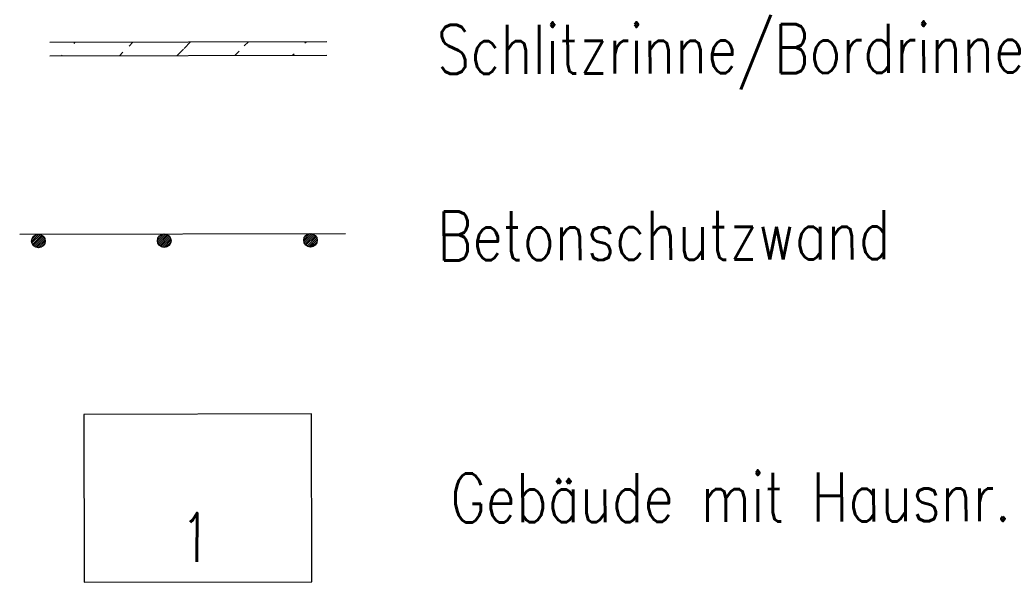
# Model space of a CAD drawing. Extents: x 0 to 1135, y 0 to 420.
# Tile 66 of 81: x 1080 to 1116, y 172 to 193. Entities that reach past the tile are written whole.
import ezdxf

# ---------------------------------------------------------------- set-up
doc = ezdxf.new("R2010")
doc.units = 0
doc.header["$LTSCALE"] = 2
doc.header["$MEASUREMENT"] = 0
doc.linetypes.add('AUSGEZOGEN', pattern=[0])
doc.layers.get('0').update_dxf_attribs({"color": 8, "linetype": 'AUSGEZOGEN'})
for name, color, linetype in [('GEBAEUDE', 8, 'AUSGEZOGEN'), ('GLEITWAND', 8, 'AUSGEZOGEN'), ('HAUSNR', 8, 'AUSGEZOGEN'), ('LEGENDE', 7, 'AUSGEZOGEN'), ('SCHLITZRINNE', 200, 'AUSGEZOGEN')]:
    doc.layers.add(name, color=color, linetype=linetype)
doc.styles.add('ROMANS', font='romans.shx', dxfattribs={"width": 0.8})

# ---------------------------------------------------------------- blocks, each defined once
blk = doc.blocks.new('betonglw')
h = blk.add_hatch()
h.set_pattern_fill('B', color=256, scale=0.05, angle=45, style=0, pattern_type=0)
h.set_pattern_definition([(45, (0.00312, 0.249935), (-0.035355, 0.035355), [])])
edge = h.paths.add_edge_path()
edge.add_arc((0.003, 0.25), 0.25, 0, 360)
blk.add_circle((0.003, 0.25), 0.25)
blk = doc.blocks.new('betonglwr')
at = {"layer": 'GLEITWAND'}
blk.add_blockref('betonglw', (0.022, -0.499), dxfattribs=at)

msp = doc.modelspace()

# ---------------------------------------------------------------- hatches: boundary and pattern name
at = {"layer": 'SCHLITZRINNE'}
h = msp.add_hatch(dxfattribs=at)
h.set_pattern_fill('_USER', color=256, scale=1.5, angle=45.1472, style=0, pattern_type=0)
h.set_pattern_definition([(45.14716, (-4.0768, 8.529), (-1.063381, 1.0579324), [])])
edge = h.paths.add_edge_path()
edge.add_line((1080.833, 191.319), (1091.014, 191.345))
edge.add_line((1080.831, 191.819), (1091.013, 191.845))

# ---------------------------------------------------------------- linework, layer by layer
at = {"layer": 'GEBAEUDE'}
msp.add_lwpolyline([(1082.093, 171.977), (1090.463, 171.998), (1090.447, 178.162), (1082.077, 178.14)], close=True, dxfattribs=at)
at = {"layer": 'GLEITWAND'}
msp.add_line((1079.722, 184.765), (1091.694, 184.796), dxfattribs=at)
at = {"layer": 'SCHLITZRINNE'}
for p, q in [((1080.831, 191.819), (1091.013, 191.845)), ((1080.833, 191.319), (1091.014, 191.345))]:
    msp.add_line(p, q, dxfattribs=at)

# ---------------------------------------------------------------- block references
at = {"layer": 'GLEITWAND', "rotation": 0.1471602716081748}
for p in [(1080.386, 184.767), (1085.009, 184.779), (1090.386, 184.793)]:
    msp.add_blockref('betonglwr', p, dxfattribs=at)

# ---------------------------------------------------------------- texts
at = {"layer": 'HAUSNR', "style": 'ROMANS', "width": 0.66}
msp.add_text('1', height=1.8, rotation=359.9416, dxfattribs=at).set_placement((1085.678, 172.726))
at = {"layer": 'LEGENDE', "style": 'ROMANS', "width": 0.8}
for s, p in [('Schlitzrinne/Bordrinne', (1095.054, 190.655)), ('Betonschutzwand', (1095.072, 183.805)), ('Gebäude mit Hausnr.', (1095.56, 174.175))]:
    msp.add_text(s, height=1.8, rotation=0.1472, dxfattribs=at).set_placement(p)

doc.saveas('drawing.dxf')
